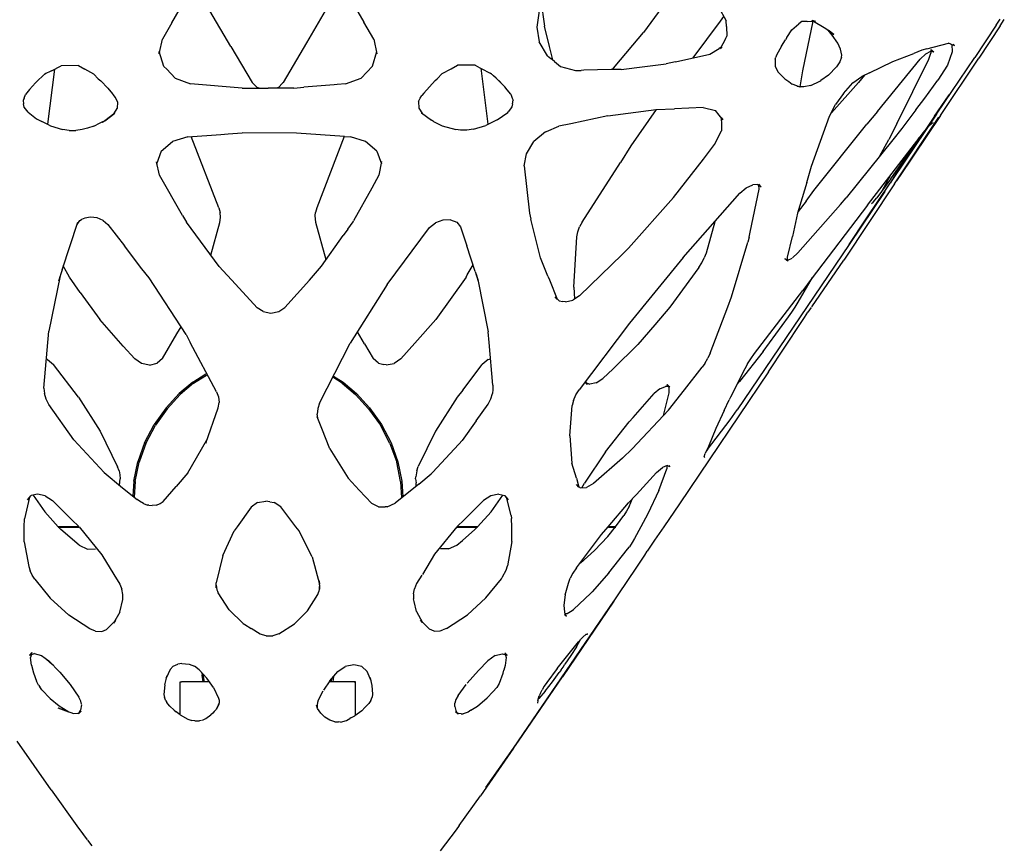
# Model space of a CAD drawing. Header units: millimetres. Extents: x -200 to 2880, y -120 to 1631.
# Tile 4 of 6: x -55 to 164, y 1326 to 1510. Entities that reach past the tile are written whole.
import ezdxf

# ---------------------------------------------------------------- set-up
doc = ezdxf.new("R2010")
doc.units = ezdxf.units.MM
doc.layers.add('E-LITE-EQPM', color=2, linetype='Continuous', lineweight=40, true_color=0xffff00)
doc.layers.add('G-IMPT', color=7, linetype='Continuous', lineweight=40)

# ---------------------------------------------------------------- blocks, each defined once
blk = doc.blocks.new('Floor lamp_DXF-2889-Спереди')
at = {"layer": 'G-IMPT', "lineweight": -3}
for p, q in [((-21.38, 1509.1), (-17.73, 1515.38)), ((17.8, 1515.38), (21.37, 1509.24)), ((90.61, 1516.63), (83.52, 1506.95)), ((60.72, 1514.43), (59.8, 1508.1)), ((60.67, 1514.08), (61.54, 1508.33)), ((-8.26, 1503.82), (-12.9, 1511.71)), ((8.68, 1504.64), (12.84, 1511.73)), ((100.23, 1512.63), (101.94, 1509.48)), ((-21.38, 1509.1), (-23.47, 1505.47)), ((23.55, 1505.45), (21.37, 1509.24)), ((94.58, 1501.28), (100.63, 1509.43)), ((100.63, 1509.43), (101.41, 1510.45)), ((102, 1508.26), (101.94, 1509.48)), ((116.49, 1507.49), (118.11, 1508.81)), ((118.73, 1509.38), (118.11, 1508.81)), ((119.9, 1509.37), (118.73, 1509.38)), ((121.17, 1509.41), (118.89, 1498.41)), ((119.9, 1509.37), (121.79, 1509.43)), ((120.96, 1509.69), (121.79, 1509.43)), ((120.96, 1509.69), (124.1, 1507.82)), ((161.98, 1508.53), (162.88, 1509.91)), ((162.88, 1508.42), (163.78, 1509.83)), ((59.8, 1508.1), (60.3, 1504.81)), ((62.64, 1503.84), (61.54, 1508.33)), ((77.26, 1499.4), (83.52, 1506.95)), ((102, 1508.26), (102.09, 1506.14)), ((115.42, 1505.81), (116.49, 1507.49)), ((124.1, 1507.82), (125.89, 1506.45)), ((125.89, 1506.45), (124.6, 1507.44)), ((125.46, 1506.34), (124.6, 1507.44)), ((161.98, 1508.53), (157.22, 1501.38)), ((162.88, 1508.42), (158.11, 1501.21)), ((-24.1, 1502.51), (-23.47, 1505.47)), ((3.45, 1495.82), (8.68, 1504.64)), ((23.55, 1505.45), (24.24, 1502.21)), ((62.21, 1501.7), (60.3, 1504.81)), ((101.76, 1505.49), (100.59, 1503.26)), ((101.76, 1505.49), (102.09, 1506.14)), ((114.24, 1503.91), (115.13, 1505.27)), ((115.42, 1505.81), (115.13, 1505.27)), ((126.79, 1504.58), (125.46, 1506.34)), ((127.38, 1503.2), (126.79, 1504.58)), ((146.57, 1503.27), (151.38, 1504.52)), ((151.86, 1504.32), (151.38, 1504.52)), ((-23.16, 1499.39), (-24.17, 1502.66)), ((-24.17, 1502.2), (-24.17, 1502.66)), ((-24.1, 1502.51), (-24.17, 1502.2)), ((-8.26, 1503.82), (-3.5, 1495.82)), ((23.23, 1499.4), (24.24, 1502.66)), ((24.24, 1502.21), (24.24, 1502.66)), ((63.35, 1500.83), (62.64, 1503.84)), ((98.27, 1502.1), (100.36, 1503.38)), ((100.96, 1503.73), (100.36, 1503.38)), ((100.96, 1503.73), (100.59, 1503.26)), ((114.24, 1503.91), (113.15, 1501.88)), ((127.61, 1501.86), (127.38, 1503.2)), ((138.97, 1500.5), (143.67, 1502.28)), ((145.4, 1502.97), (143.67, 1502.28)), ((145.04, 1501.01), (146.29, 1502.21)), ((146.57, 1503.27), (145.4, 1502.97)), ((146.29, 1502.21), (147.43, 1502.78)), ((146.96, 1500.97), (147.46, 1502.32)), ((147.41, 1503.12), (147.44, 1502.69)), ((147.41, 1503.12), (148.11, 1502.64)), ((147.43, 1502.78), (148.11, 1502.64)), ((147.44, 1502.69), (147.46, 1502.32)), ((152.21, 1502.61), (151.14, 1499.64)), ((151.86, 1504.32), (151.97, 1504.29)), ((151.97, 1504.29), (152.68, 1504.05)), ((152.11, 1504.24), (152.21, 1502.61)), ((152.37, 1504.31), (152.68, 1504.05)), ((62.21, 1501.7), (62.95, 1501.16)), ((63.76, 1500.49), (62.95, 1501.16)), ((63.76, 1500.49), (65.08, 1499.37)), ((90.63, 1500.41), (88.55, 1499.93)), ((90.63, 1500.41), (98.27, 1502.1)), ((112.8, 1500.97), (113, 1501.41)), ((112.8, 1500.97), (112.82, 1499.43)), ((113.15, 1501.88), (113, 1501.41)), ((127.21, 1500.39), (126.47, 1499.27)), ((127.56, 1501.42), (127.21, 1500.39)), ((127.56, 1501.42), (127.61, 1501.86)), ((133.83, 1497.92), (138.97, 1500.5)), ((135.56, 1489.35), (145.04, 1501.01)), ((139.87, 1486.62), (146.96, 1500.97)), ((148.73, 1488.73), (157.22, 1501.38)), ((149.6, 1488.48), (158.11, 1501.21)), ((-50.13, 1497.22), (-49.4, 1497.87)), ((-48.15, 1498.43), (-49.69, 1497.63)), ((-49.69, 1497.63), (-49.4, 1497.87)), ((-47.44, 1498.79), (-49.04, 1486.52)), ((-48.15, 1498.43), (-45.98, 1499.54)), ((-42.14, 1499.56), (-45.98, 1499.54)), ((-42.14, 1499.56), (-40.74, 1498.75)), ((-38.73, 1497.68), (-40.74, 1498.75)), ((-23.16, 1499.39), (-22.5, 1498.74)), ((-20.65, 1496.77), (-22.5, 1498.74)), ((20.73, 1496.78), (23.23, 1499.4)), ((38.79, 1497.78), (40.79, 1498.84)), ((40.79, 1498.84), (42.2, 1499.66)), ((43.91, 1499.63), (42.2, 1499.66)), ((46.11, 1499.64), (43.91, 1499.63)), ((46.11, 1499.64), (47.14, 1499.09)), ((47.14, 1499.09), (49.75, 1497.72)), ((47.34, 1498.99), (48.93, 1486.51)), ((49.46, 1497.98), (49.75, 1497.72)), ((49.46, 1497.98), (50.21, 1497.3)), ((65.08, 1499.37), (68.39, 1498.47)), ((68.39, 1498.47), (69.65, 1498.51)), ((70.3, 1498.53), (69.65, 1498.51)), ((76.37, 1498.69), (70.3, 1498.53)), ((78.57, 1498.72), (76.37, 1498.69)), ((76.66, 1498.7), (77.26, 1499.4)), ((78.57, 1498.72), (83.83, 1499.38)), ((83.83, 1499.38), (88.55, 1499.93)), ((112.82, 1499.43), (113.44, 1498.18)), ((114.97, 1496.59), (113.44, 1498.18)), ((118.89, 1498.41), (118.33, 1494.87)), ((124.67, 1497.4), (126.47, 1499.27)), ((133.83, 1497.92), (132.1, 1497.15)), ((151.14, 1499.64), (149.01, 1496.34)), ((-53.03, 1494.24), (-51.65, 1495.76)), ((-51.65, 1495.76), (-51.44, 1495.98)), ((-51.09, 1496.35), (-51.44, 1495.98)), ((-51.09, 1496.35), (-50.13, 1497.22)), ((-37.72, 1496.64), (-38.73, 1497.68)), ((-37.72, 1496.64), (-37.16, 1496.15)), ((-37.16, 1496.15), (-35.61, 1494.56)), ((-20.65, 1496.77), (-17.19, 1495.49)), ((-2.39, 1494.72), (-3.5, 1495.82)), ((2.33, 1494.72), (3.28, 1495.66)), ((3.45, 1495.82), (3.28, 1495.66)), ((17.27, 1495.5), (20.73, 1496.78)), ((37.22, 1496.23), (34.65, 1493.41)), ((37.22, 1496.23), (37.68, 1496.63)), ((38.79, 1497.78), (37.68, 1496.63)), ((50.79, 1496.77), (50.21, 1497.3)), ((50.79, 1496.77), (51.77, 1495.8)), ((51.77, 1495.8), (51.02, 1496.57)), ((51.02, 1496.57), (52.68, 1494.84)), ((114.97, 1496.59), (115.86, 1496)), ((115.86, 1496), (116.61, 1495.45)), ((120.76, 1495.15), (122.72, 1496.07)), ((122.72, 1496.07), (122.97, 1496.23)), ((124.67, 1497.4), (122.97, 1496.23)), ((125.31, 1489.08), (131.32, 1495.79)), ((127.98, 1493.39), (130.12, 1495.74)), ((130.12, 1495.74), (132.1, 1497.15)), ((132.66, 1497.4), (131.32, 1495.79)), ((146.07, 1492.32), (149.01, 1496.34)), ((-53.03, 1494.24), (-53.93, 1493.13)), ((-35.61, 1494.56), (-34.54, 1493.29)), ((-5.72, 1494.53), (-17.19, 1495.49)), ((-5.72, 1494.53), (0.04, 1494.55)), ((-1.95, 1494.54), (-2.39, 1494.72)), ((0.31, 1494.55), (0.04, 1494.55)), ((5.8, 1494.53), (0.31, 1494.55)), ((2.33, 1494.72), (1.89, 1494.54)), ((5.8, 1494.53), (7.96, 1494.74)), ((14.72, 1495.3), (7.96, 1494.74)), ((15.44, 1495.35), (14.72, 1495.3)), ((17.27, 1495.5), (15.44, 1495.35)), ((53.24, 1494.16), (52.68, 1494.84)), ((54, 1493.22), (53.24, 1494.16)), ((117.62, 1495.05), (116.61, 1495.45)), ((118.34, 1494.76), (117.62, 1495.05)), ((118.34, 1494.76), (117.73, 1494.96)), ((117.73, 1494.96), (118.41, 1494.86)), ((119.2, 1494.84), (118.41, 1494.86)), ((120.76, 1495.15), (119.2, 1494.84)), ((-54.24, 1492.34), (-54.45, 1491.78)), ((-54.45, 1491.78), (-54.35, 1491.04)), ((-54.24, 1492.34), (-53.93, 1493.13)), ((-34.4, 1493.13), (-34.54, 1493.29)), ((-33.91, 1492.44), (-34.4, 1493.13)), ((-33.43, 1491.53), (-33.91, 1492.44)), ((-33.43, 1491.53), (-33.52, 1490)), ((33.5, 1491.6), (33.9, 1492.36)), ((33.5, 1491.6), (33.59, 1490.07)), ((33.9, 1492.36), (34.22, 1492.95)), ((34.65, 1493.41), (34.22, 1492.95)), ((54, 1493.22), (54.34, 1492.36)), ((54.34, 1492.36), (54.52, 1491.87)), ((54.42, 1491.05), (54.52, 1491.87)), ((127.98, 1493.39), (126.26, 1490.92)), ((144.07, 1489.72), (146.07, 1492.32)), ((148.27, 1488.29), (151.5, 1493.06)), ((-54.2, 1490.31), (-54.35, 1491.04)), ((-53.33, 1489.18), (-54.2, 1490.31)), ((-53.33, 1489.18), (-51.44, 1487.76)), ((-34.3, 1488.77), (-34.1, 1489.08)), ((-34.1, 1489.08), (-33.52, 1490)), ((33.59, 1490.07), (34.38, 1488.85)), ((34.38, 1488.85), (34.15, 1489.05)), ((34.15, 1489.05), (36.36, 1487.4)), ((51.02, 1487.5), (53.34, 1489.17)), ((53.34, 1489.17), (53.55, 1489.44)), ((54.28, 1490.39), (53.55, 1489.44)), ((54.42, 1491.05), (54.28, 1490.39)), ((75.63, 1488.38), (86.32, 1489.78)), ((86.35, 1489.78), (80.71, 1481.72)), ((86.32, 1489.78), (90.4, 1489.96)), ((96.78, 1490.28), (90.4, 1489.96)), ((96.78, 1490.28), (99.57, 1489.57)), ((101.2, 1487.49), (99.57, 1489.57)), ((124.92, 1488.33), (126.26, 1490.92)), ((135.56, 1489.35), (133.18, 1486.56)), ((144.07, 1489.72), (140.96, 1485.55)), ((-51.44, 1487.76), (-50.31, 1487.12)), ((-48.61, 1486.31), (-50.31, 1487.12)), ((-37.1, 1486.91), (-38.14, 1486.39)), ((-36.28, 1487.32), (-37.1, 1486.91)), ((-36.75, 1487), (-34.3, 1488.77)), ((-36.75, 1487), (-36.28, 1487.32)), ((-36.28, 1487.32), (-34.07, 1488.97)), ((-34.3, 1488.77), (-36.28, 1487.32)), ((-34.3, 1488.77), (-34.07, 1488.97)), ((36.86, 1487.14), (36.36, 1487.4)), ((36.86, 1487.14), (38.78, 1486.2)), ((51.02, 1487.5), (48.44, 1486.27)), ((75.63, 1488.38), (67.35, 1486.63)), ((100.82, 1488.01), (100.89, 1486.38)), ((100.82, 1488.01), (101.2, 1487.49)), ((120.93, 1477.21), (124.92, 1488.33)), ((148.73, 1488.73), (139.09, 1474.47)), ((148.27, 1488.29), (139.09, 1474.47)), ((139.38, 1473.27), (149.2, 1488.13)), ((139.84, 1473.98), (149.2, 1488.13)), ((149.6, 1488.48), (140.48, 1474.93)), ((-48.61, 1486.31), (-48.36, 1486.19)), ((-48.36, 1486.19), (-45.65, 1485.38)), ((-44.18, 1485.17), (-45.65, 1485.38)), ((-44.18, 1485.17), (-42.72, 1485.15)), ((-41.29, 1485.34), (-42.72, 1485.15)), ((-40.15, 1485.68), (-41.29, 1485.34)), ((-38.69, 1486.12), (-40.15, 1485.68)), ((-38.69, 1486.12), (-38.14, 1486.39)), ((38.78, 1486.2), (41.79, 1485.36)), ((42.81, 1485.23), (41.79, 1485.36)), ((44.27, 1485.24), (42.81, 1485.23)), ((45.74, 1485.45), (44.27, 1485.24)), ((45.74, 1485.45), (48.44, 1486.27)), ((61.75, 1484.87), (59.18, 1482.68)), ((61.75, 1484.87), (61.94, 1484.95)), ((61.94, 1484.95), (64.74, 1486.13)), ((67.35, 1486.63), (64.74, 1486.13)), ((99.35, 1482), (100.88, 1485.09)), ((100.89, 1486.38), (100.88, 1485.09)), ((121.44, 1471.79), (133.18, 1486.56)), ((133.36, 1468.51), (145.78, 1484.7)), ((139.87, 1486.62), (138.07, 1483.14)), ((140.96, 1485.55), (139.02, 1483.05)), ((145.78, 1484.7), (146.85, 1485.96)), ((147.67, 1486.7), (146.85, 1485.96)), ((147.96, 1486.84), (147.67, 1486.7)), ((-23.7, 1480.51), (-21.21, 1482.71)), ((-17.79, 1483.74), (-21.21, 1482.71)), ((-17.79, 1483.74), (-10.47, 1484.25)), ((-10.91, 1467.97), (-17.04, 1483.79)), ((-10.47, 1484.25), (-8.8, 1484.36)), ((-8.8, 1484.36), (-5.75, 1484.6)), ((6.33, 1484.58), (-5.75, 1484.6)), ((17.02, 1483.79), (6.33, 1484.58)), ((16.98, 1483.79), (10.85, 1467.98)), ((17.02, 1483.79), (18.37, 1483.71)), ((21.74, 1482.71), (18.37, 1483.71)), ((24.22, 1480.55), (21.74, 1482.71)), ((57.49, 1479.98), (59.18, 1482.68)), ((139.02, 1483.05), (128.62, 1470.17)), ((136.03, 1479.34), (138.07, 1483.14)), ((143.79, 1481.87), (144.86, 1483.51)), ((-23.7, 1480.51), (-24.74, 1477.64)), ((24.22, 1480.55), (25.29, 1477.73)), ((80.71, 1481.72), (78.4, 1478.03)), ((96.9, 1478.75), (99.35, 1482)), ((138.52, 1474.37), (143.33, 1481.27)), ((139.09, 1474.47), (143.79, 1481.87)), ((143.76, 1481.87), (143.33, 1481.27)), ((-24.13, 1475.21), (-24.74, 1478.15)), ((-24.74, 1478.15), (-24.74, 1477.64)), ((25.29, 1478.24), (24.66, 1475.23)), ((25.29, 1477.73), (25.29, 1478.24)), ((56.96, 1477.26), (57.49, 1479.98)), ((90.22, 1470.22), (96.9, 1478.75)), ((56.96, 1477.26), (58.18, 1466.74)), ((69.87, 1464.79), (78.4, 1478.03)), ((119.88, 1473.57), (120.93, 1477.21)), ((-18.96, 1466.28), (-24.13, 1475.21)), ((24.66, 1475.23), (23.09, 1472.34)), ((138.52, 1474.37), (135.42, 1470.2)), ((136.58, 1471.76), (138.44, 1475.13)), ((139.09, 1474.47), (138.39, 1473.4)), ((138.52, 1473.59), (139.1, 1474.47)), ((139.84, 1473.98), (140.48, 1474.93)), ((23.09, 1472.34), (19.05, 1465.04)), ((104.98, 1471.23), (106.36, 1472.39)), ((106.36, 1472.39), (107.82, 1473.05)), ((107.28, 1462.57), (109.26, 1472.13)), ((108.99, 1473.15), (107.82, 1473.05)), ((108.99, 1473.15), (109.67, 1472.65)), ((109.67, 1472.65), (109.17, 1473.18)), ((109.26, 1472.13), (109.19, 1473)), ((119.88, 1473.57), (117.79, 1466.74)), ((119.69, 1469.43), (121.44, 1471.79)), ((139.38, 1473.27), (128.06, 1456.34)), ((137.18, 1471.58), (129.3, 1459.82)), ((133.05, 1465.5), (138.39, 1473.4)), ((90.22, 1470.22), (80.19, 1458.96)), ((92.39, 1456.94), (104.98, 1471.23)), ((119.69, 1469.43), (117.9, 1467.11)), ((127.34, 1468.66), (128.62, 1470.17)), ((134.59, 1469.2), (135.42, 1470.2)), ((-10.91, 1467.97), (-10.63, 1466.89)), ((10.85, 1467.98), (10.58, 1466.9)), ((127.34, 1468.66), (117.87, 1457.94)), ((133.36, 1468.51), (120.81, 1452.1)), ((134.21, 1468.93), (134.59, 1469.2)), ((-42.44, 1464.24), (-41.79, 1465.13)), ((-41.79, 1465.13), (-41.43, 1465.32)), ((-40.74, 1465.68), (-41.43, 1465.32)), ((-39.42, 1465.86), (-40.74, 1465.68)), ((-37.97, 1465.7), (-39.42, 1465.86)), ((-36.63, 1465.13), (-37.97, 1465.7)), ((-36.63, 1465.13), (-35.58, 1464.23)), ((-18.96, 1466.28), (-18.08, 1464.77)), ((-10.68, 1464.7), (-10.55, 1465.79)), ((-10.55, 1465.79), (-10.63, 1466.89)), ((10.53, 1466.23), (10.58, 1466.9)), ((10.63, 1464.71), (10.53, 1466.23)), ((18.95, 1464.87), (19.05, 1465.04)), ((38.92, 1465.23), (37.25, 1464.65)), ((40.62, 1465.27), (38.92, 1465.23)), ((40.62, 1465.27), (42, 1464.75)), ((58.18, 1466.74), (58.5, 1465.45)), ((60.63, 1456.84), (58.5, 1465.45)), ((117.79, 1466.74), (116.69, 1461.59)), ((129.3, 1459.82), (133.05, 1465.5)), ((-45.77, 1454.2), (-42.24, 1464.79)), ((-42.44, 1464.24), (-42.24, 1464.79)), ((-35.58, 1464.23), (-31.89, 1459.48)), ((-10.81, 1454.9), (-18.08, 1464.77)), ((-12.69, 1457.44), (-10.68, 1464.7)), ((12.93, 1456.38), (10.63, 1464.71)), ((17.77, 1463.22), (16.75, 1461.77)), ((17.77, 1463.22), (18.95, 1464.87)), ((26.51, 1450.89), (35.96, 1463.58)), ((35.96, 1463.58), (37.25, 1464.65)), ((42, 1464.75), (42.84, 1463.72)), ((42.84, 1463.72), (44.22, 1459.53)), ((68.91, 1462.6), (69.3, 1463.71)), ((69.87, 1464.79), (69.3, 1463.71)), ((99.37, 1464.87), (97.44, 1457.9)), ((11.94, 1454.99), (16.75, 1461.77)), ((68.07, 1450.33), (68.69, 1461.5)), ((68.69, 1461.5), (68.91, 1462.6)), ((107, 1461.4), (106.75, 1460.32)), ((107, 1461.4), (107.28, 1462.57)), ((115.55, 1456.99), (116.69, 1461.59)), ((-28.05, 1454.42), (-31.89, 1459.48)), ((46.11, 1453.83), (44.22, 1459.53)), ((78.81, 1457.58), (80.19, 1458.96)), ((103.1, 1448.16), (106.75, 1460.32)), ((129.3, 1459.82), (104.39, 1423.07)), ((62.28, 1452.77), (60.63, 1456.84)), ((69.29, 1448.41), (78.81, 1457.58)), ((92.39, 1456.94), (80.43, 1442.34)), ((96.5, 1455.72), (97.04, 1456.81)), ((97.44, 1457.9), (97.04, 1456.81)), ((115.6, 1456.07), (114.97, 1456.61)), ((115.6, 1456.35), (114.97, 1456.61)), ((115.6, 1456.07), (115.55, 1456.99)), ((115.6, 1456.35), (116.57, 1456.78)), ((117.87, 1457.94), (116.65, 1456.82)), ((120.94, 1445.95), (128.06, 1456.34)), ((-45.77, 1454.2), (-46.56, 1451.65)), ((-44.12, 1452.55), (-45.5, 1455.02)), ((-26.44, 1452.41), (-28.05, 1454.42)), ((-7.23, 1450.98), (-10.81, 1454.9)), ((9.23, 1451.89), (11.94, 1454.99)), ((44.34, 1453.03), (45.62, 1455.31)), ((95.84, 1454.65), (89.38, 1445.85)), ((95.84, 1454.65), (96.5, 1455.72)), ((-46.23, 1452.84), (-48.75, 1440.52)), ((-46.23, 1452.84), (-46.56, 1451.65)), ((-41.74, 1449.16), (-44.12, 1452.55)), ((-18.18, 1439.78), (-26.44, 1452.41)), ((3.77, 1445.8), (9.23, 1451.89)), ((44.07, 1452.55), (37.36, 1443.11)), ((44.07, 1452.55), (44.34, 1453.03)), ((46.11, 1453.83), (46.8, 1451.64)), ((46.32, 1453.22), (46.66, 1452)), ((46.32, 1453.22), (46.8, 1451.64)), ((46.66, 1452), (49.02, 1440.36)), ((62.28, 1452.77), (62.6, 1451.98)), ((62.6, 1451.98), (64.31, 1447.65)), ((117.94, 1447.01), (121.09, 1452.47)), ((120.81, 1452.1), (118.94, 1449.6)), ((-7.23, 1450.98), (-2.41, 1445.75)), ((26.51, 1450.89), (18.33, 1437.86)), ((68.07, 1450.33), (68.21, 1447.7)), ((-41.74, 1449.16), (-37.41, 1443.11)), ((64.31, 1447.65), (63.9, 1448.19)), ((63.9, 1448.19), (64.78, 1447.31)), ((69.29, 1448.41), (67.79, 1447.41)), ((102.32, 1445.97), (103.1, 1448.16)), ((108.23, 1435.54), (118.94, 1449.6)), ((-1.02, 1444.88), (-2.41, 1445.75)), ((2.4, 1444.91), (3.77, 1445.8)), ((64.78, 1447.31), (65.58, 1447.15)), ((66.17, 1447.03), (65.58, 1447.15)), ((66.17, 1447.03), (67.79, 1447.41)), ((89.38, 1445.85), (86.05, 1441.91)), ((98.39, 1435.66), (102.32, 1445.97)), ((116.55, 1444.79), (117.27, 1445.9)), ((117.27, 1445.9), (117.94, 1447.01)), ((120.82, 1445.83), (120.08, 1444.73)), ((-32.17, 1437.19), (-37.41, 1443.11)), ((-1.02, 1444.88), (0.69, 1444.57)), ((0.69, 1444.57), (2.4, 1444.91)), ((32.71, 1437.84), (37.36, 1443.11)), ((110.18, 1436.05), (115.8, 1443.71)), ((115.8, 1443.71), (116.55, 1444.79)), ((118.57, 1442.45), (119.32, 1443.59)), ((119.32, 1443.59), (120.08, 1444.73)), ((-20.22, 1439.95), (-19.31, 1441.51)), ((80.43, 1442.34), (69.25, 1427.52)), ((86.05, 1441.91), (82.25, 1437.56)), ((111.37, 1431.48), (118.57, 1442.45)), ((-49.81, 1427.83), (-48.75, 1440.52)), ((-23.42, 1434.48), (-20.22, 1439.95)), ((-18.18, 1439.78), (-17.26, 1438.02)), ((21.49, 1437.7), (19.92, 1440.39)), ((49.22, 1438.01), (49.02, 1440.36)), ((-32.17, 1437.19), (-29.61, 1434.37)), ((-11.4, 1427.08), (-17.26, 1438.02)), ((11.49, 1424.53), (18.33, 1437.86)), ((21.49, 1437.7), (23.38, 1434.48)), ((32.71, 1437.84), (29.57, 1434.38)), ((50, 1428.5), (49.22, 1438.01)), ((76.82, 1432.19), (82.25, 1437.56)), ((-49.03, 1434.24), (-49.27, 1434.32)), ((-28.09, 1433.37), (-29.61, 1434.37)), ((-23.42, 1434.48), (-24.63, 1433.42)), ((24.59, 1433.43), (23.38, 1434.48)), ((29.57, 1434.38), (28.05, 1433.37)), ((49.02, 1434.24), (49.51, 1434.42)), ((97.18, 1433.35), (97.86, 1434.52)), ((98.39, 1435.66), (97.86, 1434.52)), ((110.18, 1436.05), (104.89, 1429.38)), ((106.68, 1433.26), (107.42, 1434.4)), ((107.42, 1434.4), (108.23, 1435.54)), ((-49.03, 1434.24), (-47.69, 1433.12)), ((-42.11, 1425.86), (-47.69, 1433.12)), ((-26.31, 1433.01), (-28.09, 1433.37)), ((-26.31, 1433.01), (-24.63, 1433.42)), ((24.59, 1433.43), (25.77, 1433.13)), ((26.27, 1433.02), (25.77, 1433.13)), ((26.27, 1433.02), (28.05, 1433.37)), ((43.32, 1427.41), (47.68, 1433.13)), ((49.02, 1434.24), (47.68, 1433.13)), ((76.82, 1432.19), (74.47, 1429.98)), ((92.66, 1427.48), (96.6, 1432.5)), ((97.18, 1433.35), (96.6, 1432.5)), ((106.04, 1432.13), (102.85, 1425.86)), ((106.68, 1433.26), (106.04, 1432.13)), ((73.02, 1429.06), (74.47, 1429.98)), ((111.37, 1431.48), (91.57, 1402.16)), ((-49.81, 1427.83), (-49.71, 1426.66)), ((50, 1428.5), (50.02, 1427.55)), ((70.63, 1429.13), (70.47, 1429.2)), ((70.97, 1428.71), (70.5, 1429.17)), ((70.61, 1429.32), (70.97, 1428.71)), ((70.63, 1429.13), (71.6, 1428.78)), ((73.02, 1429.06), (71.6, 1428.78)), ((87.18, 1427.74), (85.94, 1426.7)), ((87.18, 1427.74), (88.41, 1428.26)), ((89.1, 1428.2), (88.41, 1428.26)), ((88.73, 1428.67), (89.36, 1428.18)), ((88.73, 1428.67), (89.25, 1428.01)), ((89.26, 1426.86), (89.25, 1428.01)), ((104.29, 1428.7), (104.89, 1429.38)), ((-49.34, 1425.45), (-49.71, 1426.66)), ((-42.11, 1425.86), (-37.31, 1418.28)), ((-11.4, 1427.08), (-10.99, 1425.9)), ((-10.99, 1425.9), (-10.87, 1424.69)), ((42.1, 1425.86), (37.3, 1418.28)), ((43.32, 1427.41), (42.1, 1425.86)), ((49.58, 1425.5), (49.95, 1426.71)), ((50.02, 1427.55), (49.95, 1426.71)), ((67.99, 1425.15), (68.52, 1426.35)), ((68.52, 1426.35), (69.25, 1427.52)), ((81.22, 1421.32), (85.94, 1426.7)), ((87.97, 1421.79), (89.26, 1426.86)), ((89.06, 1422.96), (92.66, 1427.48)), ((102.85, 1425.86), (102.55, 1425.25)), ((-48.73, 1424.26), (-49.34, 1425.45)), ((-43.14, 1416.36), (-48.73, 1424.26)), ((-13.83, 1415.66), (-11.03, 1423.5)), ((-11.03, 1423.5), (-10.87, 1424.69)), ((11.49, 1424.53), (11.1, 1423.33)), ((46.33, 1420.58), (48.97, 1424.3)), ((48.97, 1424.3), (49.58, 1425.5)), ((67.14, 1417.3), (67.69, 1423.98)), ((67.99, 1425.15), (67.69, 1423.98)), ((101.51, 1422.88), (102.55, 1425.25)), ((11.1, 1423.33), (10.99, 1422.11)), ((11.18, 1420.91), (10.99, 1422.11)), ((12, 1418.87), (10.99, 1421.49)), ((11.18, 1420.91), (10.99, 1421.49)), ((81.22, 1421.32), (80.37, 1420.38)), ((81.05, 1414.38), (89.06, 1422.96)), ((101.51, 1422.88), (99.61, 1418.92)), ((102.81, 1420.81), (104.39, 1423.07)), ((46.33, 1420.58), (43.23, 1416.23)), ((75.12, 1413.73), (80.37, 1420.38)), ((97.75, 1414.22), (102.81, 1420.81)), ((-37.31, 1418.28), (-33.42, 1410.41)), ((13.75, 1414.37), (12, 1418.87)), ((37.3, 1418.28), (33.42, 1410.42)), ((67.14, 1417.3), (67.63, 1411.2)), ((99.61, 1418.92), (97.97, 1414.91)), ((-43.14, 1416.36), (-36.38, 1409.1)), ((-17.81, 1409.03), (-13.62, 1416.24)), ((-13.62, 1416.24), (-13.83, 1415.66)), ((36.58, 1409.14), (42.45, 1415.38)), ((42.45, 1415.38), (43.23, 1416.23)), ((97.97, 1414.91), (97.22, 1413.32)), ((13.75, 1414.37), (17.82, 1407.88)), ((75.12, 1413.73), (70.39, 1406.78)), ((81.05, 1414.38), (78.84, 1412.3)), ((97, 1412.62), (97.22, 1413.32)), ((97.17, 1412.43), (97, 1412.62)), ((97.75, 1414.22), (97.52, 1413.96)), ((-33.09, 1409.51), (-33.42, 1410.41)), ((33.1, 1409.52), (33.42, 1410.42)), ((68.6, 1407.88), (67.63, 1411.2)), ((78.84, 1412.3), (72.44, 1406.69)), ((86.39, 1409.1), (87.74, 1410.24)), ((88.83, 1410.68), (87.74, 1410.24)), ((88.75, 1410.66), (88.71, 1409.96)), ((89.42, 1410.41), (88.83, 1410.68)), ((89.14, 1410.66), (89.42, 1410.41)), ((-36.38, 1409.1), (-32.31, 1405.71)), ((-33.09, 1409.51), (-32.9, 1408.6)), ((-32.9, 1408.6), (-32.84, 1407.69)), ((-17.81, 1409.03), (-20.41, 1405.98)), ((32.84, 1407.7), (32.87, 1408.15)), ((33.1, 1409.52), (32.87, 1408.15)), ((33.59, 1406.56), (36.29, 1408.84)), ((36.58, 1409.14), (36.29, 1408.84)), ((86.39, 1409.1), (82, 1404.26)), ((86.97, 1405.12), (88.71, 1409.96)), ((-32.98, 1406.27), (-32.84, 1407.69)), ((-23.27, 1402.69), (-20.41, 1405.98)), ((20.32, 1405.16), (17.82, 1407.88)), ((33.59, 1406.56), (28.29, 1402.32)), ((32.84, 1407.7), (32.94, 1406.79)), ((33.01, 1406.09), (32.94, 1406.79)), ((68.6, 1407.88), (69.12, 1405.89)), ((69.12, 1405.89), (68.6, 1406.45)), ((69.42, 1405.7), (68.6, 1406.45)), ((69.82, 1405.72), (70.39, 1406.78)), ((72.44, 1406.69), (70.84, 1405.77)), ((-53.44, 1403.06), (-52.62, 1404.01)), ((-51.22, 1404.3), (-52.62, 1404.01)), ((-52.21, 1404.09), (-49.64, 1400.39)), ((-49.51, 1403.93), (-51.22, 1404.3)), ((-49.51, 1403.93), (-47.91, 1402.92)), ((-32.31, 1405.71), (-29.08, 1403.11)), ((20.32, 1405.16), (23.08, 1402.24)), ((49.57, 1403.93), (47.97, 1402.92)), ((51.34, 1404.29), (49.57, 1403.93)), ((49.65, 1400.4), (52.22, 1404.11)), ((51.34, 1404.29), (52.68, 1404.02)), ((53.5, 1403.07), (52.68, 1404.02)), ((69.42, 1405.7), (70.84, 1405.77)), ((82, 1404.26), (80.19, 1402.38)), ((86.97, 1405.12), (84.52, 1399.93)), ((-53.02, 1403.62), (-54.16, 1398.85)), ((-53.02, 1403.62), (-53.44, 1403.06)), ((-43.61, 1398.61), (-47.91, 1402.92)), ((-28.57, 1402.71), (-29.08, 1403.11)), ((-27.7, 1402.2), (-28.57, 1402.71)), ((-27.7, 1402.2), (-26.74, 1401.88)), ((-26.51, 1401.85), (-26.74, 1401.88)), ((-26.51, 1401.85), (-25.75, 1401.76)), ((-24.8, 1401.88), (-25.75, 1401.76)), ((-24.8, 1401.88), (-23.96, 1402.2)), ((-23.96, 1402.2), (-23.27, 1402.69)), ((-2.29, 1402.42), (-3.7, 1401.42)), ((-2.29, 1402.42), (-0.45, 1402.78)), ((0.4, 1402.62), (-0.45, 1402.78)), ((0.4, 1402.62), (1.41, 1402.44)), ((2.86, 1401.47), (1.41, 1402.44)), ((6.22, 1397.05), (2.86, 1401.47)), ((24.61, 1401.5), (23.08, 1402.24)), ((24.61, 1401.5), (25.82, 1401.5)), ((25.82, 1401.5), (26.11, 1401.5)), ((26.5, 1401.51), (26.11, 1401.5)), ((26.5, 1401.51), (28.29, 1402.32)), ((47.97, 1402.92), (43.64, 1398.58)), ((54.07, 1399.53), (53.08, 1403.62)), ((53.5, 1403.07), (53.08, 1403.62)), ((75.68, 1397.05), (80.19, 1402.38)), ((80.33, 1401.59), (79.78, 1400.56)), ((80.33, 1401.59), (81.12, 1403.34)), ((91.57, 1402.16), (88.06, 1397.05)), ((-49.64, 1400.39), (-46.61, 1397.05)), ((-3.7, 1401.42), (-6.85, 1397.05)), ((49.65, 1400.4), (46.6, 1397.05)), ((54.07, 1399.53), (54.21, 1398.9)), ((78.38, 1398.43), (79.15, 1399.53)), ((79.78, 1400.56), (79.15, 1399.53)), ((84.52, 1399.93), (82.96, 1397.05)), ((-54.17, 1397.05), (-54.16, 1398.85)), ((-42.01, 1397.08), (-43.61, 1398.61)), ((42.11, 1397.12), (43.64, 1398.58)), ((54.23, 1397.05), (54.21, 1398.9)), ((77.28, 1397.05), (78.38, 1398.43))]:
    blk.add_line(p, q, dxfattribs=at)
at = {"layer": 'G-IMPT', "color": 251, "lineweight": -3, "true_color": 0x656565}
for p, q in [((-16.72, 1429.19), (-13.8, 1431.05)), ((-16.55, 1428.95), (-13.66, 1430.78)), ((16.55, 1428.95), (14.44, 1430.29)), ((14.58, 1430.55), (16.72, 1429.19)), ((-16.72, 1429.19), (-19.72, 1426.65)), ((-16.55, 1428.95), (-19.52, 1426.44)), ((16.55, 1428.95), (19.52, 1426.44)), ((16.72, 1429.19), (19.72, 1426.65)), ((-22.63, 1423.49), (-19.72, 1426.65)), ((-22.4, 1423.3), (-19.52, 1426.44)), ((22.4, 1423.3), (19.52, 1426.44)), ((19.72, 1426.65), (22.63, 1423.49)), ((-22.63, 1423.49), (-25.26, 1419.77)), ((22.63, 1423.49), (25.26, 1419.77)), ((-22.4, 1423.3), (-25.01, 1419.61)), ((22.4, 1423.3), (25.01, 1419.61)), ((-27.42, 1415.69), (-25.26, 1419.77)), ((-27.15, 1415.58), (-25.01, 1419.61)), ((27.15, 1415.58), (25.01, 1419.61)), ((25.26, 1419.77), (27.42, 1415.69)), ((-27.42, 1415.69), (-28.93, 1411.47)), ((-27.15, 1415.58), (-28.65, 1411.39)), ((27.15, 1415.58), (28.65, 1411.39)), ((27.42, 1415.69), (28.93, 1411.47)), ((-29.81, 1407.17), (-28.93, 1411.47)), ((-29.52, 1407.14), (-28.65, 1411.39)), ((29.52, 1407.14), (28.65, 1411.39)), ((28.93, 1411.47), (29.81, 1407.17)), ((-29.81, 1407.17), (-30.01, 1403.86)), ((-29.52, 1407.14), (-29.73, 1403.64)), ((29.52, 1407.14), (29.74, 1403.49)), ((29.81, 1407.17), (30.02, 1403.71))]:
    blk.add_line(p, q, dxfattribs=at)
at = {"layer": 'G-IMPT', "color": 250, "lineweight": -3, "true_color": 0x404040}
for p, q in [((-54.19, 1393.7), (-54.17, 1397.05)), ((-46.61, 1397.05), (-46.06, 1396.44)), ((-41.98, 1392.96), (-46.06, 1396.44)), ((-41.99, 1397.05), (-36.96, 1390.84)), ((-10.02, 1390.7), (-7.48, 1396.17)), ((-6.85, 1397.05), (-7.48, 1396.17)), ((6.92, 1396.12), (6.22, 1397.05)), ((8.9, 1392.2), (6.92, 1396.12)), ((42.05, 1397.05), (37.08, 1390.93)), ((43.27, 1394.03), (46.06, 1396.46)), ((46.6, 1397.05), (46.06, 1396.46)), ((54.26, 1393.81), (54.23, 1397.05)), ((68.63, 1387.96), (74.2, 1395.3)), ((75.58, 1394.89), (72.61, 1391.75)), ((74.2, 1395.3), (75.68, 1397.05)), ((75.58, 1394.89), (77.28, 1397.05)), ((82.96, 1397.05), (81.54, 1394.42)), ((88.06, 1397.05), (86.01, 1394.05)), ((-54.19, 1393.7), (-53.19, 1388.2)), ((-41.98, 1392.96), (-40.15, 1392.11)), ((40.16, 1392.12), (41.99, 1392.97)), ((41.99, 1392.97), (43.27, 1394.03)), ((54.26, 1393.81), (53.31, 1388.38)), ((81, 1393.53), (80.41, 1392.62)), ((81.54, 1394.42), (81, 1393.53)), ((85.26, 1392.95), (84.36, 1391.62)), ((86.01, 1394.05), (85.26, 1392.95)), ((-40.15, 1392.11), (-38.35, 1392.16)), ((-36.96, 1390.84), (-34.26, 1386.45)), ((-10.02, 1390.7), (-11.5, 1384.57)), ((9.81, 1390.37), (8.9, 1392.2)), ((37.08, 1390.93), (34.36, 1386.45)), ((40.16, 1392.12), (38.36, 1392.17)), ((72.61, 1391.75), (69.49, 1388.95)), ((75.86, 1386.79), (80, 1392.06)), ((80, 1392.06), (80.41, 1392.62)), ((81.9, 1387.86), (83.81, 1390.78)), ((83.81, 1390.78), (84.36, 1391.62)), ((9.81, 1390.37), (11.46, 1384.27)), ((52.99, 1387.43), (53.31, 1388.38)), ((-53.19, 1388.2), (-52.87, 1387.27)), ((-52.42, 1386.33), (-52.87, 1387.27)), ((-51.84, 1385.4), (-52.42, 1386.33)), ((-34.26, 1386.45), (-32.95, 1384.28)), ((34.25, 1386.28), (33.08, 1384.41)), ((52.18, 1385.91), (52.99, 1387.43)), ((67.85, 1386.75), (67.26, 1385.64)), ((68.63, 1387.96), (67.85, 1386.75)), ((75.86, 1386.79), (72.13, 1382.57)), ((76.04, 1379.22), (81.9, 1387.86)), ((-51.84, 1385.4), (-48.39, 1381.18)), ((-32.95, 1384.28), (-32.48, 1383.15)), ((-11.53, 1383.51), (-11.5, 1384.57)), ((-11.53, 1383.51), (-11.53, 1384.08)), ((-11.53, 1384.08), (-11.33, 1383.01)), ((11.41, 1385.02), (11.51, 1383.18)), ((11.41, 1385.02), (11.46, 1384.27)), ((33.08, 1384.41), (32.6, 1383.27)), ((48.46, 1381.29), (51.92, 1385.51)), ((51.92, 1385.51), (52.18, 1385.91)), ((66.12, 1381.9), (66.82, 1384.52)), ((66.82, 1384.52), (67.26, 1385.64)), ((-32.25, 1382.01), (-32.48, 1383.15)), ((-32.25, 1380.91), (-32.25, 1382.01)), ((-11.33, 1383.01), (-11.15, 1382.57)), ((-11.08, 1382.39), (-11.15, 1382.57)), ((-8.61, 1378.56), (-11.08, 1382.39)), ((8.81, 1378.35), (11.07, 1381.97)), ((11.07, 1381.97), (11.33, 1382.65)), ((11.51, 1383.75), (11.33, 1382.65)), ((11.51, 1383.18), (11.51, 1383.75)), ((32.36, 1382.12), (32.6, 1383.27)), ((32.36, 1382.12), (32.36, 1381.01)), ((66.12, 1381.9), (65.84, 1379.6)), ((67.93, 1378.7), (71.83, 1382.26)), ((72.13, 1382.57), (71.83, 1382.26)), ((-44.28, 1377.39), (-48.39, 1381.18)), ((-32.94, 1378.11), (-32.25, 1380.91)), ((32.51, 1380.43), (32.36, 1381.01)), ((33.03, 1378.21), (32.51, 1380.43)), ((48.46, 1381.29), (44.37, 1377.5)), ((54.62, 1347.86), (76.9, 1380.52)), ((76.9, 1380.52), (65.49, 1363.69)), ((65.84, 1379.6), (66, 1378.07)), ((-39.63, 1374.35), (-44.28, 1377.39)), ((-32.94, 1378.11), (-34.31, 1375.66)), ((-5.51, 1375.56), (-8.61, 1378.56)), ((8.81, 1378.35), (5.94, 1375.51)), ((33.03, 1378.21), (34.38, 1375.76)), ((39.73, 1374.42), (44.37, 1377.5)), ((54.62, 1347.86), (76.04, 1379.22)), ((66, 1378.07), (66.02, 1377.68)), ((66.01, 1377.51), (66.41, 1377.17)), ((66.02, 1377.75), (66.59, 1377.79)), ((66.41, 1377.17), (66.02, 1377.68)), ((66.59, 1377.79), (67.66, 1378.45)), ((67.66, 1378.45), (67.93, 1378.7)), ((-33.9, 1376.2), (-35.86, 1374.25)), ((-33.9, 1376.2), (-34.31, 1375.66)), ((-5.51, 1375.56), (-5.12, 1375.31)), ((-5.12, 1375.31), (-3.71, 1374.44)), ((2.45, 1373.25), (5.94, 1375.51)), ((34.38, 1375.76), (33.96, 1376.32)), ((33.96, 1376.32), (35.64, 1374.59)), ((-38.36, 1373.87), (-39.63, 1374.35)), ((-38.36, 1373.87), (-36.93, 1373.81)), ((-36.93, 1373.81), (-35.86, 1374.25)), ((-1.73, 1373.21), (-3.71, 1374.44)), ((-0.36, 1372.78), (-1.73, 1373.21)), ((2.45, 1373.25), (1.09, 1372.8)), ((35.91, 1374.33), (35.64, 1374.59)), ((36.98, 1373.87), (35.91, 1374.33)), ((36.98, 1373.87), (38.33, 1373.9)), ((38.33, 1373.9), (38.94, 1374.11)), ((39.73, 1374.42), (38.94, 1374.11)), ((70.05, 1372.55), (70.8, 1373.16)), ((70.8, 1373.16), (70.94, 1373.16)), ((70.94, 1373.16), (70.99, 1373.16)), ((71.12, 1373.2), (70.99, 1373.16)), ((-0.36, 1372.78), (1.09, 1372.8)), ((66.74, 1368.55), (69.09, 1371.46)), ((68.6, 1370.37), (69.55, 1371.98)), ((70.05, 1372.55), (69.09, 1371.46)), ((-52.47, 1369.09), (-53.04, 1368.52)), ((-53.04, 1368.52), (-52.1, 1368.83)), ((-52.47, 1369.09), (-52.8, 1367.97)), ((-51.96, 1368.89), (-52.1, 1368.83)), ((-51.96, 1368.89), (-50.36, 1368.45)), ((50.53, 1368.42), (52.13, 1368.84)), ((52.13, 1368.84), (53.2, 1368.48)), ((53.2, 1368.48), (52.67, 1369.05)), ((52.67, 1369.05), (52.98, 1367.96)), ((68.6, 1370.37), (67.37, 1368.47)), ((-52.59, 1366.31), (-52.8, 1367.97)), ((-50.36, 1368.45), (-48.73, 1367.27)), ((-47.98, 1366.43), (-49.2, 1367.58)), ((-46.25, 1364.7), (-48.73, 1367.27)), ((-47.69, 1366.2), (-47.98, 1366.43)), ((-21.05, 1366.06), (-20.04, 1366.54)), ((-19.15, 1366.64), (-20.04, 1366.54)), ((-19.15, 1366.64), (-17.54, 1366.54)), ((-17.54, 1366.54), (-16.31, 1366.06)), ((46.81, 1365.09), (48.9, 1367.26)), ((50.53, 1368.42), (48.9, 1367.26)), ((52.98, 1367.96), (52.77, 1366.24)), ((64.34, 1365.55), (66.74, 1368.55)), ((65.65, 1365.87), (66.06, 1366.49)), ((67.37, 1368.47), (66.06, 1366.49)), ((-52.59, 1366.31), (-52.14, 1364.57)), ((-52.14, 1364.57), (-51.48, 1362.76)), ((-46.25, 1364.7), (-44, 1361.99)), ((-21.73, 1365.3), (-22.63, 1363.38)), ((-21.73, 1365.3), (-21.05, 1366.06)), ((-15.29, 1365.29), (-16.31, 1366.06)), ((-13.56, 1363.38), (-15.29, 1365.29)), ((13.75, 1362.79), (15.55, 1364.88)), ((15.55, 1364.88), (17.18, 1365.96)), ((19.14, 1366.33), (17.18, 1365.96)), ((20.91, 1365.97), (19.14, 1366.33)), ((20.91, 1365.97), (22.07, 1364.9)), ((22.94, 1362.78), (22.07, 1364.9)), ((46.81, 1365.09), (44.33, 1362.29)), ((52.27, 1364.41), (51.42, 1362.25)), ((52.3, 1364.49), (52.48, 1365.16)), ((52.77, 1366.24), (52.48, 1365.16)), ((64.34, 1365.55), (62, 1362.43)), ((63.32, 1362.58), (64.8, 1364.64)), ((65.22, 1365.25), (64.8, 1364.64)), ((65.22, 1365.25), (65.65, 1365.87)), ((-51, 1361.84), (-51.48, 1362.76)), ((-22.95, 1361.93), (-22.42, 1363.96)), ((-22.63, 1363.38), (-22.42, 1363.96)), ((-19.5, 1355.24), (-19.5, 1362.6)), ((-19.5, 1362.6), (-19.2, 1362.6)), ((-19.5, 1362.6), (-19.2, 1362.6)), ((-18.32, 1362.6), (-19.2, 1362.6)), ((-16.89, 1362.6), (-18.32, 1362.6)), ((-14.94, 1362.6), (-16.89, 1362.6)), ((-13.01, 1362.6), (-14.84, 1362.6)), ((-12.13, 1361.35), (-13.56, 1363.38)), ((13.75, 1362.79), (12.36, 1360.75)), ((14.94, 1362.6), (13.62, 1362.6)), ((16.89, 1362.6), (15.04, 1362.6)), ((18.32, 1362.6), (16.89, 1362.6)), ((19.2, 1362.6), (18.32, 1362.6)), ((19.2, 1362.6), (19.5, 1362.6)), ((19.5, 1362.6), (19.2, 1362.6)), ((19.5, 1355.14), (19.5, 1362.6)), ((22.94, 1362.78), (22.72, 1363.48)), ((22.72, 1363.48), (23.13, 1361.81)), ((51.42, 1362.25), (50.89, 1361.36)), ((55.74, 1349.43), (65.49, 1363.69)), ((62, 1362.43), (61.45, 1361.62)), ((61.66, 1360.51), (63.32, 1362.58)), ((-51, 1361.84), (-50.75, 1361.45)), ((-50.25, 1360.81), (-50.75, 1361.45)), ((-48.41, 1358.9), (-50.25, 1360.81)), ((-44, 1361.99), (-42.06, 1359.18)), ((-22.95, 1361.93), (-23.11, 1359.8)), ((-12.13, 1361.35), (-10.95, 1358.94)), ((11.13, 1358.31), (12.26, 1360.6)), ((23.13, 1361.81), (23.27, 1359.84)), ((23.27, 1359.84), (23.17, 1359.15)), ((42.28, 1359.52), (44.12, 1362.02)), ((48.77, 1359.01), (50.03, 1360.35)), ((50.03, 1360.35), (50.89, 1361.36)), ((61.66, 1360.51), (60.26, 1358.9)), ((60.61, 1360.09), (60.35, 1359.47)), ((60.61, 1360.09), (60.97, 1360.82)), ((61.45, 1361.62), (60.97, 1360.82)), ((-48.41, 1358.9), (-46.4, 1357.27)), ((-41.63, 1358.31), (-42.06, 1359.18)), ((-41.46, 1357.61), (-41.63, 1358.31)), ((-23.11, 1359.8), (-23.01, 1359.09)), ((-22.73, 1358.38), (-23.01, 1359.09)), ((-22.73, 1358.38), (-22.46, 1357.97)), ((-22.28, 1357.71), (-22.46, 1357.97)), ((-21.79, 1357.19), (-22.28, 1357.71)), ((-11.34, 1356.6), (-10.83, 1357.81)), ((-11.34, 1356.6), (-10.81, 1357.72)), ((-11.11, 1357.2), (-10.81, 1357.72)), ((-10.95, 1358.94), (-10.83, 1358.52)), ((-10.83, 1358.52), (-10.83, 1357.81)), ((11.13, 1358.31), (10.94, 1357.55)), ((21.59, 1356.87), (22.46, 1357.8)), ((22.9, 1358.46), (22.46, 1357.8)), ((22.9, 1358.46), (23.17, 1359.15)), ((41.55, 1357.11), (41.58, 1357.86)), ((41.83, 1358.68), (41.58, 1357.86)), ((42.28, 1359.52), (41.83, 1358.68)), ((46.58, 1357.2), (48.77, 1359.01)), ((60.04, 1358.47), (59.99, 1357.88)), ((60.04, 1358.47), (60.35, 1359.47)), ((60.26, 1358.9), (60.19, 1358.84)), ((-46.68, 1356.83), (-44.33, 1355.95)), ((-46.65, 1356.84), (-43.2, 1355.58)), ((-46.4, 1357.27), (-44.48, 1356.05)), ((-44.48, 1356.05), (-44.33, 1355.95)), ((-43.2, 1355.58), (-42.23, 1355.62)), ((-42.23, 1355.62), (-41.55, 1356.05)), ((-42.11, 1355.48), (-41.64, 1356.26)), ((-42.11, 1355.48), (-41.55, 1356.05)), ((-41.43, 1357.47), (-41.64, 1356.26)), ((-21.79, 1357.19), (-20.88, 1356.27)), ((-20.88, 1356.27), (-20.43, 1355.93)), ((-19.52, 1355.24), (-20.43, 1355.93)), ((-12.27, 1355.66), (-12.67, 1355.24)), ((-11.93, 1356.03), (-12.27, 1355.66)), ((-11.93, 1356.03), (-11.59, 1356.39)), ((-11.11, 1357.2), (-11.59, 1356.39)), ((10.87, 1357.17), (10.79, 1357.37)), ((10.79, 1357.37), (10.86, 1357.17)), ((10.87, 1357.14), (10.98, 1356.79)), ((11.05, 1356.66), (10.88, 1357.15)), ((10.94, 1357.55), (10.96, 1357.19)), ((10.96, 1357.17), (10.98, 1356.79)), ((11.76, 1355.64), (11.05, 1356.66)), ((11.76, 1355.64), (12.67, 1354.76)), ((20.89, 1356.17), (19.35, 1355.03)), ((21.59, 1356.87), (20.89, 1356.17)), ((41.55, 1357.11), (41.79, 1356.22)), ((41.73, 1355.96), (42.01, 1355.78)), ((41.73, 1355.96), (42.05, 1355.61)), ((41.79, 1356.22), (42.02, 1355.75)), ((42.02, 1355.75), (42.07, 1355.67)), ((42.07, 1355.67), (42.25, 1355.4)), ((42.42, 1355.53), (42.1, 1355.73)), ((43.01, 1355.51), (42.42, 1355.53)), ((43.01, 1355.51), (43.4, 1355.49)), ((44.52, 1355.88), (43.4, 1355.49)), ((45.17, 1356.3), (44.52, 1355.88)), ((45.17, 1356.3), (46.58, 1357.2)), ((-19.52, 1355.24), (-17.84, 1354.32)), ((-17.84, 1354.32), (-16.93, 1354.01)), ((-16.25, 1353.89), (-16.93, 1354.01)), ((-16.25, 1353.89), (-15.18, 1353.93)), ((-14.79, 1354.02), (-15.18, 1353.93)), ((-14.56, 1354.08), (-13.79, 1354.47)), ((-13.79, 1354.47), (-12.67, 1355.24)), ((13.77, 1354.06), (12.67, 1354.76)), ((14.9, 1353.69), (13.77, 1354.06)), ((14.9, 1353.69), (15.68, 1353.67)), ((16.17, 1353.66), (15.68, 1353.67)), ((16.18, 1353.66), (17.45, 1354.03)), ((17.45, 1354.03), (18.2, 1354.42)), ((18.45, 1354.56), (18.2, 1354.42)), ((18.45, 1354.56), (19.35, 1355.03)), ((-48.19, 1338.57), (-55.73, 1349.42)), ((48.49, 1339.13), (55.74, 1349.43)), ((54.62, 1347.86), (47.25, 1337.27)), ((48.49, 1339.13), (54.62, 1347.86)), ((-48.19, 1338.57), (-42.51, 1330.61)), ((42.52, 1330.62), (47.25, 1337.27)), ((-42.51, 1330.61), (-41.84, 1329.7)), ((-42.51, 1330.61), (-40.16, 1327.47)), ((-42.51, 1330.61), (-40.16, 1327.47)), ((-41.84, 1329.7), (-40.16, 1327.47)), ((41.85, 1329.71), (38.35, 1325.03)), ((42.52, 1330.62), (41.85, 1329.71)), ((-40.13, 1327.42), (-39.16, 1326.12)), ((-40.13, 1327.42), (-39.15, 1326.12)), ((-40.12, 1327.42), (-39.15, 1326.11))]:
    blk.add_line(p, q, dxfattribs=at)
at = {"layer": 'G-IMPT', "color": 252, "lineweight": -3, "true_color": 0x8b8b8b}
for p, q in [((-14.77, 1364.72), (-14.65, 1364.1)), ((-14.41, 1362.6), (-14.65, 1364.1)), ((-14.11, 1362.6), (-14.36, 1364.16)), ((14.11, 1362.6), (14.23, 1363.35)), ((14.6, 1363.77), (14.41, 1362.6))]:
    blk.add_line(p, q, dxfattribs=at)

msp = doc.modelspace()

# ---------------------------------------------------------------- linework, layer by layer
at = {"layer": 'E-LITE-EQPM'}
for p, q in [((-46.66, 1397.05), (-42.07, 1397.05)), ((42.1, 1397.05), (46.65, 1397.05)), ((75.77, 1397.05), (77.37, 1397.05))]:
    msp.add_line(p, q, dxfattribs=at)

# ---------------------------------------------------------------- block references
at = {"layer": 'G-IMPT'}
msp.add_blockref('Floor lamp_DXF-2889-Спереди', (0, 0), dxfattribs=at)

doc.saveas('drawing.dxf')
